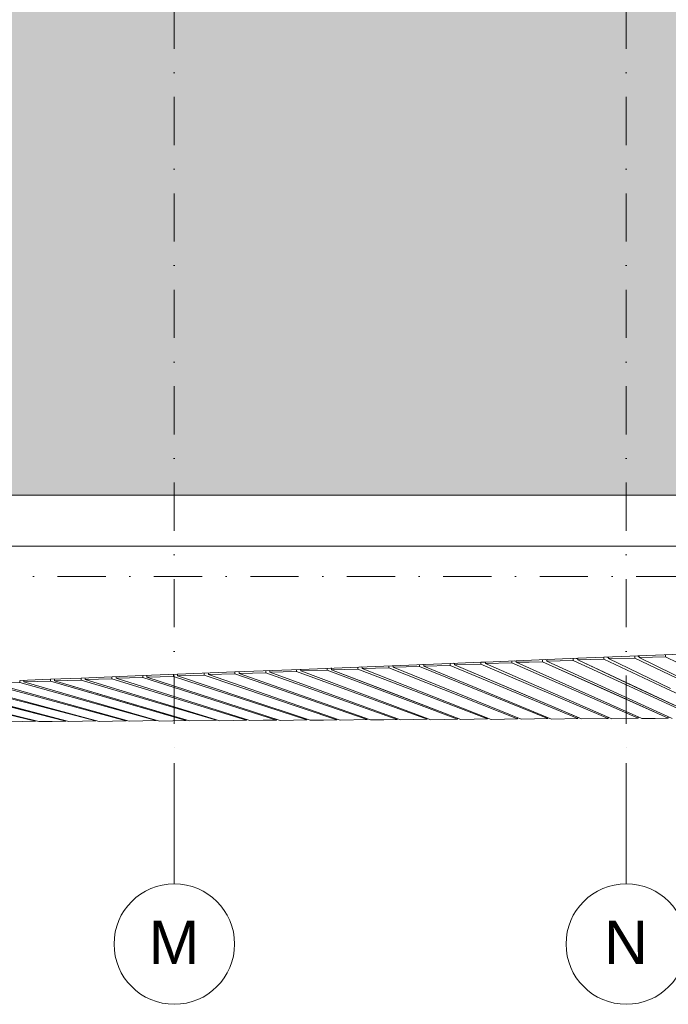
# Model space of a CAD drawing. Header units: millimetres. Extents: x -2530 to 151695, y -8763 to 71774.
# Tile 19 of 217: x 57259 to 62640, y -8763 to -594. Entities that reach past the tile are written whole.
import ezdxf

# ---------------------------------------------------------------- set-up
doc = ezdxf.new("R2010")
doc.units = ezdxf.units.MM
doc.linetypes.add('RR_Level', pattern=[800, 400, -200, 0, -200])
for name, color, linetype, lineweight in [('A-FLOR-____-OTLN', 192, 'Continuous', 18), ('A-ROOF-____-PATT', 132, 'Continuous', 18), ('A-WALL-____-OTLN', 113, 'Continuous', 18), ('S-GRID-____-IDEN', 1, 'Continuous', 13), ('S-GRID-____-OTLN', 1, 'Continuous', 9)]:
    doc.layers.add(name, color=color, linetype=linetype, lineweight=lineweight)
doc.styles.add('Arial', font='arial.ttf', dxfattribs={"height": 360})

# ---------------------------------------------------------------- blocks, each defined once
blk = doc.blocks.new('027_Gilde - ATC_FacadeModel_rvt-1-plot_V1 Copy 1')
at = {"layer": 'A-ROOF-____-PATT', "lineweight": 9}
h = blk.add_hatch(dxfattribs=at)
h.set_pattern_fill('FP_1', color=8, style=0, pattern_type=2)
h.set_pattern_definition([(0, (0, 0), (812.8, 203.2), [67.056, -542.544, 67.056, -542.544, -3251.2]), (0, (0, 0), (812.8, 203.2), [-1219.2, 67.056, -1152.144, 67.056, -542.544, -1422.4]), (0, (0, 0), (812.8, 203.2), [-3048, 67.056, -339.344, 67.056, -948.944]), (120, (304.8, 101.6), (-582.37636, 602.30545), [67.056, -542.544, 67.056, -542.544, -3251.2]), (120, (304.8, 101.6), (-582.37636, 602.30545), [-1219.2, 67.056, -1152.144, 67.056, -542.544, -1422.4]), (120, (304.8, 101.6), (-582.37636, 602.30545), [-3048, 67.056, -339.344, 67.056, -948.944]), (240, (406.4, 508), (-230.42364, -805.50545), [67.056, -542.544, 67.056, -542.544, -3251.2]), (240, (406.4, 508), (-230.42364, -805.50545), [-1219.2, 67.056, -1152.144, 67.056, -542.544, -1422.4]), (240, (406.4, 508), (-230.42364, -805.50545), [-3048, 67.056, -339.344, 67.056, -948.944])])
h.paths.add_polyline_path([(51009.7, -4538.2), (65122.7, -4538.2), (69734.2, 12361.8), (77301.3, 12361.8), (109159.8, 3861.8), (143425, 3861.8), (143424.6, 19116.3), (143372.5, 19102.3), (143380.3, 19073.3), (143187.1, 19021.6), (143179.3, 19050.5), (143090.8, 19026.7), (143098.5, 18997.8), (142944, 18956.4), (142936.2, 18985.2), (142812.8, 18952.1), (142820.5, 18923.3), (142666, 18881.9), (142658.2, 18910.7), (142520.6, 18873.8), (142528.3, 18845), (142373.7, 18803.6), (142366, 18832.3), (142214.8, 18791.7), (142222.5, 18763.1), (142068, 18721.7), (142060.2, 18750.3), (141876.3, 18700.9), (141883.9, 18672.4), (141768, 18641.3), (141760.2, 18669.8), (141543, 18611.5), (141550.6, 18583.1), (141434.7, 18552), (141426.9, 18580.4), (141192.8, 18517.6), (141200.4, 18489.2), (141084.5, 18458.2), (141076.7, 18486.5), (139169.2, 17974.8), (139169.2, 9724.8), (139163.5, 9594.1), (139146.4, 9464.4), (139118.1, 9336.6), (139078.7, 9211.8), (139028.7, 9090.9), (138968.2, 8974.8), (138897.9, 8864.5), (138818.3, 8760.6), (138729.9, 8664.2), (138633.4, 8575.8), (138529.6, 8496.1), (138419.2, 8425.8), (138303.1, 8365.4), (138182.2, 8315.3), (138057.4, 8275.9), (137929.7, 8247.6), (137799.9, 8230.5), (137669.2, 8224.8), (110234, 8225.3), (110113.1, 8230.5), (109973.5, 8249.8), (109855.6, 8275.9), (107383, 8937.3), (106400.5, 9195.7), (106266.9, 9159.9), (91617.5, 13083.8), (77249.6, 16861.2), (31941.5, 16861.2), (31941.5, 16959.3), (31905.8, 16925.4), (31875.8, 16925.3), (31875.8, 17125.6), (31904, 17152.4), (31904, 17167.8), (31834.5, 17101.7), (31804.1, 17101.5), (31804.1, 17211.8), (24866.5, 17211.8), (24866.5, -4538.2), (48118.7, -4538.2)])
h.paths.add_polyline_path([(59682.5, -356.6), (30491.5, -356.6), (30360, -350.5), (30229.6, -332.3), (30101.5, -302.2), (29976.7, -260.3), (29856.3, -207.2), (29741.3, -143.1), (29632.7, -68.7), (29531.5, 15.3), (29438.4, 108.4), (29354.3, 209.7), (29279.9, 318.3), (29215.9, 433.3), (29162.7, 553.7), (29120.9, 678.5), (29090.7, 806.6), (29072.6, 937), (29066.5, 1068.4), (29066.5, 11586.8), (29072.6, 11718.3), (29090.7, 11848.6), (29120.9, 11976.8), (29162.7, 12101.6), (29215.9, 12222), (29279.9, 12337), (29354.3, 12445.6), (29438.4, 12546.8), (29531.5, 12639.9), (29632.7, 12724), (29742.7, 12799.1), (29856.3, 12862.4), (29976.7, 12915.6), (30101.5, 12957.4), (30229.6, 12987.5), (30360, 13005.7), (30491.5, 13011.8), (63692.1, 13011.8), (63822.8, 13005.8), (63952.4, 12987.8), (64079.8, 12958), (64204, 12916.7), (64323.8, 12864.1), (64440.7, 12799.1), (64546.5, 12727.2), (64647.5, 12644), (64740.5, 12551.9), (64824.6, 12451.7), (64899.2, 12344.2), (64963.5, 12230.2), (65017.2, 12110.9), (65059.7, 11987.1), (65090.6, 11860), (65109.8, 11730.6), (65117, 11599.9), (65109.3, 11446.5), (65095.4, 11339.4), (65066.8, 11211.7), (62196.7, 693.3), (62146.8, 546.1), (62103.4, 445.1), (62039.8, 328.6), (61965.7, 218.5), (61881.7, 115.8), (61788.5, 21.3), (61686.8, -64.1), (61577.7, -139.6), (61462, -204.7), (61340.8, -258.7), (61215.1, -301.3), (61086, -331.9), (60954.5, -350.4), (60821.9, -356.6)])
h.paths.add_polyline_path([(106423, 7998.2), (106123.1, 8006.6), (106131.5, 8306.4), (106431.4, 8298.1), (106427, 8139.8)])
h.paths.add_polyline_path([(105838.9, 8060.8), (105549.5, 8139.8), (105628.5, 8429.2), (105917.9, 8350.3), (105860.5, 8139.8)])
h.paths.add_polyline_path([(106724.4, 8060.8), (106645.4, 8350.3), (106934.8, 8429.2), (107013.8, 8139.8), (106820.8, 8087.1)])
h.paths.add_polyline_path([(107303.2, 8218.8), (107224.3, 8508.2), (107513.7, 8587.2), (107592.6, 8297.8)])
h.paths.add_polyline_path([(105260.1, 8218.8), (104970.7, 8297.8), (105049.7, 8587.2), (105339.1, 8508.2), (105281.7, 8297.8)])
h.paths.add_polyline_path([(104681.3, 8376.7), (104391.8, 8455.7), (104470.8, 8745.1), (104760.2, 8666.2), (104702.8, 8455.7)])
h.paths.add_polyline_path([(104102.4, 8534.7), (103813, 8613.7), (103892, 8903.1), (104181.4, 8824.1), (104124, 8613.7)])
h.paths.add_polyline_path([(103523.6, 8692.6), (103234.2, 8771.6), (103313.1, 9061), (103602.6, 8982), (103529.6, 8714.8)])
h.paths.add_polyline_path([(102944.8, 8850.6), (102655.3, 8929.5), (102734.3, 9219), (103023.7, 9140), (102959.1, 8903.1)])
h.paths.add_polyline_path([(102365.9, 9008.5), (102076.5, 9087.5), (102155.5, 9376.9), (102444.9, 9297.9), (102401.8, 9140)])
h.paths.add_polyline_path([(101787.1, 9166.5), (101497.7, 9245.4), (101576.6, 9534.9), (101866.1, 9455.9), (101808.6, 9245.4)])
h.paths.add_polyline_path([(101208.2, 9324.4), (100918.8, 9403.4), (100997.8, 9692.8), (101287.2, 9613.8), (101244.1, 9455.9)])
h.paths.add_polyline_path([(100629.4, 9482.4), (100340, 9561.3), (100419, 9850.8), (100708.4, 9771.8), (100661.5, 9599.9)])
h.paths.add_polyline_path([(100050.6, 9640.3), (99761.1, 9719.3), (99840.1, 10008.7), (100129.5, 9929.7), (100078.3, 9742.1)])
h.paths.add_polyline_path([(99471.7, 9798.3), (99182.3, 9877.2), (99261.3, 10166.6), (99550.7, 10087.7), (99475.3, 9811.4)])
h.paths.add_polyline_path([(98892.9, 9956.2), (98603.5, 10035.2), (98682.4, 10324.6), (98971.9, 10245.6), (98914.4, 10035.2)])
h.paths.add_polyline_path([(98314.1, 10114.1), (98024.6, 10193.1), (98103.6, 10482.5), (98393, 10403.6), (98335.6, 10193.1)])
h.paths.add_polyline_path([(97735.2, 10272.1), (97445.8, 10351.1), (97524.8, 10640.5), (97814.2, 10561.5), (97749.5, 10324.6)])
h.paths.add_polyline_path([(97156.4, 10430), (96867, 10509), (96945.9, 10798.4), (97235.4, 10719.5)])
h.paths.add_polyline_path([(96577.5, 10588), (96288.1, 10667), (96367.1, 10956.4), (96656.5, 10877.4), (96620.6, 10745.9)])
h.paths.add_polyline_path([(95998.7, 10745.9), (95709.3, 10824.9), (95788.3, 11114.3), (96077.7, 11035.4), (96020.3, 10824.9)])
h.paths.add_polyline_path([(95419.9, 10903.9), (95130.4, 10982.9), (95209.4, 11272.3), (95498.8, 11193.3), (95441.4, 10982.9)])
h.paths.add_polyline_path([(94841, 11061.8), (94551.6, 11140.8), (94630.6, 11430.2), (94920, 11351.2), (94862.6, 11140.8)])
h.paths.add_polyline_path([(94262.2, 11219.8), (93972.8, 11298.7), (94051.7, 11588.2), (94341.2, 11509.2), (94326.8, 11456.7)])
h.paths.add_polyline_path([(93683.4, 11377.7), (93393.9, 11456.7), (93472.9, 11746.1), (93762.3, 11667.1), (93704.9, 11456.7)])
h.paths.add_polyline_path([(93104.5, 11535.7), (92815.1, 11614.6), (92894.1, 11904.1), (93183.5, 11825.1), (93126.1, 11614.6)])
h.paths.add_polyline_path([(92525.7, 11693.6), (92236.3, 11772.6), (92315.2, 12062), (92604.7, 11983), (92547.2, 11772.6)])
h.paths.add_polyline_path([(91946.8, 11851.6), (91657.4, 11930.5), (91736.4, 12220), (92025.8, 12141), (91968.4, 11930.5)])
h.paths.add_polyline_path([(91368, 12009.5), (91078.6, 12088.5), (91157.6, 12377.9), (91447, 12298.9), (91389.6, 12088.5)])
h.paths.add_polyline_path([(90789.2, 12167.5), (90499.7, 12246.4), (90578.7, 12535.8), (90868.1, 12456.9), (90825, 12298.9)])
h.paths.add_polyline_path([(90210.3, 12325.4), (89920.9, 12404.4), (89999.9, 12693.8), (90289.3, 12614.8), (90220.3, 12361.8)])
h.paths.add_polyline_path([(89631.5, 12483.4), (89342.1, 12562.3), (89421, 12851.7), (89710.5, 12772.8), (89674.6, 12641.3)])
h.paths.add_polyline_path([(89052.7, 12641.3), (88763.2, 12720.3), (88842.2, 13009.7), (89131.6, 12930.7), (89074.2, 12720.3)])
h.paths.add_polyline_path([(88473.8, 12799.2), (88184.4, 12878.2), (88263.4, 13167.6), (88552.8, 13088.7)])
h.paths.add_polyline_path([(87895, 12957.2), (87605.6, 13036.2), (87684.5, 13325.6), (87974, 13246.6)])
h.paths.add_polyline_path([(87316.1, 13115.1), (87026.7, 13194.1), (87105.7, 13483.5), (87395.1, 13404.6), (87339.9, 13202)])
h.paths.add_polyline_path([(86737.3, 13273.1), (86447.9, 13352.1), (86526.9, 13641.5), (86816.3, 13562.5)])
h.paths.add_polyline_path([(86158.5, 13431), (85869, 13510), (85948, 13799.4), (86237.4, 13720.4)])
h.paths.add_polyline_path([(85579.6, 13589), (85290.2, 13668), (85369.2, 13957.4), (85658.6, 13878.4), (85601.2, 13668)])
h.paths.add_polyline_path([(85000.8, 13746.9), (84711.4, 13825.9), (84790.3, 14115.3), (85079.8, 14036.3), (85022.3, 13825.9)])
h.paths.add_polyline_path([(84422, 13904.9), (84132.5, 13983.8), (84211.5, 14273.3), (84500.9, 14194.3), (84442.1, 13978.6)])
h.paths.add_polyline_path([(83843.1, 14062.8), (83553.7, 14141.8), (83632.7, 14431.2), (83922.1, 14352.2)])
h.paths.add_polyline_path([(83264.3, 14220.8), (82974.9, 14299.7), (83053.8, 14589.2), (83343.3, 14510.2)])
h.paths.add_polyline_path([(82685.4, 14378.7), (82396, 14457.7), (82475, 14747.1), (82764.4, 14668.1)])
h.paths.add_polyline_path([(82106.6, 14536.7), (81817.2, 14615.6), (81896.2, 14905), (82185.6, 14826.1)])
h.paths.add_polyline_path([(81527.8, 14694.6), (81238.3, 14773.6), (81317.3, 15063), (81606.7, 14984), (81544.3, 14755.2)])
h.paths.add_polyline_path([(80948.9, 14852.6), (80659.5, 14931.5), (80738.5, 15220.9), (81027.9, 15142)])
h.paths.add_polyline_path([(80370.1, 15010.5), (80080.7, 15089.5), (80159.6, 15378.9), (80449.1, 15299.9)])
h.paths.add_polyline_path([(79791.3, 15168.4), (79501.8, 15247.4), (79580.8, 15536.8), (79870.2, 15457.9)])
h.paths.add_polyline_path([(79212.4, 15326.4), (78923, 15405.4), (79002, 15694.8), (79291.4, 15615.8), (79255.5, 15484.3)])
h.paths.add_polyline_path([(78633.6, 15484.3), (78344.2, 15563.3), (78423.1, 15852.7), (78712.6, 15773.8), (78646.5, 15531.8)])
h.paths.add_polyline_path([(78054.3, 15640.6), (77764.5, 15724.2), (77845.6, 16010.3), (78133.7, 15931.7), (78077.1, 15724.2)])
h.paths.add_polyline_path([(77571.9, 15785.7), (77291.5, 15785.7), (77291.5, 16086.2), (77571.9, 16086.2), (77571.9, 16010.3)])
h.paths.add_polyline_path([(53891.5, 15786.2), (53891.5, 16086.2), (54191.5, 16086.2), (54191.5, 15786.2), (53900.6, 15786.2)])
h.paths.add_polyline_path([(52091.5, 15786.2), (52091.5, 16086.2), (52391.5, 16086.2), (52391.5, 15786.2)])
h.paths.add_polyline_path([(53591.5, 15786.2), (53291.5, 15786.2), (53291.5, 16086.2), (53591.5, 16086.2)])
h.paths.add_polyline_path([(52991.5, 15786.2), (52691.5, 15786.2), (52691.5, 16086.2), (52991.5, 16086.2)])
h.paths.add_polyline_path([(48118.7, 15786.2), (47891.5, 15786.2), (47891.5, 16086.2), (48191.5, 16086.2), (48191.5, 15786.2)])
h.paths.add_polyline_path([(48491.5, 15786.2), (48491.5, 16086.2), (48791.5, 16086.2), (48791.5, 15786.2)])
h.paths.add_polyline_path([(49091.5, 15786.2), (49091.5, 16086.2), (49391.5, 16086.2), (49391.5, 15786.2)])
h.paths.add_polyline_path([(49691.5, 15786.2), (49691.5, 16086.2), (49991.5, 16086.2), (49991.5, 15786.2)])
h.paths.add_polyline_path([(50291.5, 15786.2), (50291.5, 16086.2), (50591.5, 16086.2), (50591.5, 15786.2)])
h.paths.add_polyline_path([(50891.5, 15786.2), (50891.5, 16086.2), (51191.5, 16086.2), (51191.5, 15786.2)])
h.paths.add_polyline_path([(51491.5, 15786.2), (51491.5, 16086.2), (51791.5, 16086.2), (51791.5, 15786.2)])
h.paths.add_polyline_path([(59591.5, 15786.2), (59291.5, 15786.2), (59291.5, 16086.2), (59591.5, 16086.2)])
h.paths.add_polyline_path([(55091.5, 15786.2), (55091.5, 16086.2), (55391.5, 16086.2), (55391.5, 15786.2)])
h.paths.add_polyline_path([(58991.5, 15786.2), (58691.5, 15786.2), (58691.5, 16086.2), (58991.5, 16086.2)])
h.paths.add_polyline_path([(54491.5, 15786.2), (54491.5, 16086.2), (54791.5, 16086.2), (54791.5, 15786.2)])
h.paths.add_polyline_path([(75514, 15786.2), (75491.5, 15786.2), (75491.5, 16086.2), (75791.5, 16086.2), (75791.5, 15786.2)])
h.paths.add_polyline_path([(55691.5, 15786.2), (55691.5, 16086.2), (55991.5, 16086.2), (55991.5, 15786.2)])
h.paths.add_polyline_path([(58391.5, 15786.2), (58091.5, 15786.2), (58091.5, 16086.2), (58391.5, 16086.2)])
h.paths.add_polyline_path([(56291.5, 15786.2), (56291.5, 16086.2), (56591.5, 16086.2), (56591.5, 15786.2)])
h.paths.add_polyline_path([(56891.5, 15786.2), (56891.5, 16086.2), (57191.5, 16086.2), (57191.5, 15786.2)])
h.paths.add_polyline_path([(57491.5, 15786.2), (57491.5, 16086.2), (57791.5, 16086.2), (57791.5, 15786.2)])
h.paths.add_polyline_path([(44891.5, 15786.2), (44891.5, 16086.2), (45191.5, 16086.2), (45191.5, 15786.2)])
h.paths.add_polyline_path([(45491.5, 15786.2), (45491.5, 16086.2), (45791.5, 16086.2), (45791.5, 15786.2)])
h.paths.add_polyline_path([(46091.5, 15786.2), (46091.5, 16086.2), (46391.5, 16086.2), (46391.5, 15786.2)])
h.paths.add_polyline_path([(43391.5, 15786.2), (43091.5, 15786.2), (43091.5, 16086.2), (43391.5, 16086.2)])
h.paths.add_polyline_path([(42791.5, 15786.2), (42491.5, 15786.2), (42491.5, 16086.2), (42791.5, 16086.2)])
h.paths.add_polyline_path([(59891.5, 15786.2), (59891.5, 16086.2), (60191.5, 16086.2), (60191.5, 15786.2)])
h.paths.add_polyline_path([(44591.5, 15786.2), (44291.5, 15786.2), (44291.5, 16086.2), (44591.5, 16086.2)])
h.paths.add_polyline_path([(61091.5, 15786.2), (61091.5, 16086.2), (61391.5, 16086.2), (61391.5, 15786.2)])
h.paths.add_polyline_path([(61691.5, 15786.2), (61691.5, 16086.2), (61991.5, 16086.2), (61991.5, 15786.2)])
h.paths.add_polyline_path([(62291.5, 15786.2), (62291.5, 16086.2), (62591.5, 16086.2), (62591.5, 15786.2), (62573.4, 15786.2)])
h.paths.add_polyline_path([(60791.5, 15786.2), (60491.5, 15786.2), (60491.5, 16086.2), (60791.5, 16086.2)])
h.paths.add_polyline_path([(43991.5, 15786.2), (43691.5, 15786.2), (43691.5, 16086.2), (43991.5, 16086.2)])
h.paths.add_polyline_path([(76091.5, 15786.2), (76091.5, 16086.2), (76391.5, 16086.2), (76391.5, 15786.2)])
h.paths.add_polyline_path([(47591.5, 15786.2), (47291.5, 15786.2), (47291.5, 16086.2), (47591.5, 16086.2)])
h.paths.add_polyline_path([(46991.5, 15786.2), (46691.5, 15786.2), (46691.5, 16086.2), (46991.5, 16086.2)])
h.paths.add_polyline_path([(76691.5, 15786.2), (76691.5, 16086.2), (76991.5, 16086.2), (76991.5, 15786.2)])
h.paths.add_polyline_path([(73691.5, 15786.2), (73691.5, 16086.2), (73991.5, 16086.2), (73991.5, 15786.2), (73698.3, 15786.2)])
h.paths.add_polyline_path([(74291.5, 15786.2), (74291.5, 16086.2), (74591.5, 16085.6), (74591.5, 15786.2)])
h.paths.add_polyline_path([(74891.5, 15786.2), (74891.5, 16086.2), (75191.5, 16086.2), (75191.5, 15786.2)])
h.paths.add_polyline_path([(71291.5, 15786.2), (71291.5, 16086.2), (71591.5, 16086.2), (71591.5, 15786.2)])
h.paths.add_polyline_path([(71891.5, 15786.2), (71891.5, 16086.2), (72191.5, 16086.2), (72191.5, 15786.2)])
h.paths.add_polyline_path([(72491.5, 15786.2), (72491.5, 16086.2), (72791.5, 16086.2), (72791.5, 15786.2)])
h.paths.add_polyline_path([(73091.5, 15786.2), (73091.5, 16086.2), (73391.5, 16086.2), (73391.5, 15786.2)])
h.paths.add_polyline_path([(63491.5, 15786.2), (63491.5, 16086.2), (63791.5, 16086.2), (63791.5, 15786.2)])
h.paths.add_polyline_path([(65891.5, 15786.2), (65891.5, 16086.2), (66191.5, 16086.2), (66191.5, 15786.2)])
h.paths.add_polyline_path([(40991.5, 15786.2), (40691.5, 15786.2), (40691.5, 16086.2), (40991.5, 16086.2), (40991.5, 15803.5)])
h.paths.add_polyline_path([(65591.5, 15786.2), (65291.5, 15786.2), (65291.5, 16086.2), (65591.5, 16086.2)])
h.paths.add_polyline_path([(70991.5, 15786.2), (70691.5, 15786.2), (70691.5, 16086.2), (70991.5, 16086.2)])
h.paths.add_polyline_path([(36791.5, 15786.2), (36491.5, 15786.2), (36491.5, 16086.2), (36791.5, 16086.2)])
h.paths.add_polyline_path([(40391.5, 15786.2), (40091.5, 15786.2), (40091.5, 16086.2), (40391.5, 16086.2), (40391.5, 15836.7)])
h.paths.add_polyline_path([(39791.5, 15786.2), (39491.5, 15786.2), (39491.5, 16086.2), (39791.5, 16086.2), (39791.5, 15909.5)])
h.paths.add_polyline_path([(39191.5, 15786.2), (38891.5, 15786.2), (38891.5, 16086.2), (39191.5, 16086.2), (39191.5, 15982.2)])
h.paths.add_polyline_path([(38591.5, 15786.2), (38291.5, 15786.2), (38291.5, 16086.2), (38591.5, 16086.2), (38591.5, 16054.9)])
h.paths.add_polyline_path([(37991.5, 15786.2), (37691.5, 15786.2), (37691.5, 16086.2), (37991.5, 16086.2)])
h.paths.add_polyline_path([(37391.5, 15786.2), (37091.5, 15786.2), (37091.5, 16086.2), (37391.5, 16086.2)])
h.paths.add_polyline_path([(42191.5, 15786.2), (41891.5, 15786.2), (41891.5, 16086.2), (42191.5, 16086.2)])
h.paths.add_polyline_path([(41591.5, 15786.2), (41291.5, 15786.2), (41291.5, 16086.2), (41591.5, 16086.2)])
h.paths.add_polyline_path([(70391.5, 15786.2), (70091.5, 15786.2), (70091.5, 16086.2), (70391.5, 16086.2)])
h.paths.add_polyline_path([(69791.5, 15786.2), (69491.5, 15786.2), (69491.5, 16086.2), (69791.5, 16086.2)])
h.paths.add_polyline_path([(69191.5, 15786.2), (68891.5, 15786.2), (68891.5, 16086.2), (69191.5, 16086.2)])
h.paths.add_polyline_path([(68591.5, 15786.2), (68291.5, 15786.2), (68291.5, 16086.2), (68591.5, 16086.2)])
h.paths.add_polyline_path([(67991.5, 15786.2), (67691.5, 15786.2), (67691.5, 16086.2), (67991.5, 16086.2)])
h.paths.add_polyline_path([(62891.5, 15786.2), (62891.5, 16086.2), (63191.5, 16086.2), (63191.5, 15786.2)])
h.paths.add_polyline_path([(64091.5, 15786.2), (64091.5, 16086.2), (64391.5, 16086.2), (64391.5, 15786.2)])
h.paths.add_polyline_path([(64691.5, 15786.2), (64691.5, 16086.2), (64991.5, 16086.2), (64991.5, 15786.2)])
h.paths.add_polyline_path([(67391.5, 15786.2), (67091.5, 15786.2), (67091.5, 16086.2), (67391.5, 16086.2)])
h.paths.add_polyline_path([(66791.5, 15786.2), (66491.5, 15786.2), (66491.5, 16086.2), (66791.5, 16086.2)])
h.paths.add_polyline_path([(36191.5, 15786.2), (35891.5, 15786.2), (35891.5, 16086.2), (36191.5, 16086.2)])
h.paths.add_polyline_path([(34091.5, 15786.2), (34091.5, 16086.2), (34391.5, 16086.2), (34391.5, 15786.2)])
h.paths.add_polyline_path([(35591.5, 15786.2), (35291.5, 15786.2), (35291.5, 16086.2), (35591.5, 16086.2)])
h.paths.add_polyline_path([(33191.5, 15786.2), (32891.5, 15786.2), (32891.5, 16086.2), (33191.5, 16086.2)])
h.paths.add_polyline_path([(32591.5, 15786.2), (32291.5, 15786.2), (32291.5, 16086.2), (32591.5, 16086.2)])
h.paths.add_polyline_path([(34991.5, 15786.2), (34691.5, 15786.2), (34691.5, 16086.2), (34991.5, 16086.2)])
h.paths.add_polyline_path([(33491.5, 15786.2), (33491.5, 16086.2), (33791.5, 16086.2), (33791.5, 15786.2)])
h.paths.add_polyline_path([(39191.5, 16386.2), (38891.5, 16386.2), (38891.5, 16686.2), (39191.5, 16686.2)])
h.paths.add_polyline_path([(139429.5, 16982.1), (139350.5, 17271.5), (139639.9, 17350.4), (139718.9, 17061)])
h.paths.add_polyline_path([(140008.3, 17140), (139929.3, 17429.4), (140218.8, 17508.4), (140297.7, 17219), (140218.8, 17197.4)])
h.paths.add_polyline_path([(140587.2, 17297.9), (140508.2, 17587.4), (140797.6, 17666.3), (140876.6, 17376.9), (140628.8, 17309.3)])
h.paths.add_polyline_path([(141166, 17455.9), (141087, 17745.3), (141376.4, 17824.3), (141455.4, 17534.9), (141376.4, 17513.3)])
h.paths.add_polyline_path([(141744.8, 17613.8), (141665.9, 17903.3), (141955.3, 17982.2), (142034.3, 17692.8), (141955.3, 17671.3)])
h.paths.add_polyline_path([(142324.1, 17770.1), (142244.7, 18061.2), (142532.8, 18139.8), (142613.9, 17853.7), (142372, 17784)])
h.paths.add_polyline_path([(142903, 17928.1), (142823.5, 18219.2), (143111.7, 18297.8), (143192.7, 18011.7)])
at = {"layer": 'A-FLOR-____-OTLN', "color": 210}
for p, q in [((24451.5, -4963.2), (65161.9, -4963.2)), ((61888.3, -5892.8), (63381.4, -5833.4)), ((59590.2, -5984.2), (60830.3, -5934.9)), ((60830.3, -5934.9), (61085.4, -5924.8)), ((61085.4, -5924.8), (61122.3, -5923.3)), ((61122.3, -5923.3), (61377.7, -5913.1)), ((61377.7, -5913.1), (61888.3, -5892.8)), ((57769, -6056.7), (58279.2, -6036.4)), ((58279.2, -6036.4), (58568.8, -6024.9)), ((58568.8, -6024.9), (59044.6, -6005.9)), ((59044.6, -6005.9), (59590.2, -5984.2)), ((57258.8, -6077), (57513.9, -6066.8)), ((57514.3, -6066.8), (57769, -6056.7))]:
    blk.add_line(p, q, dxfattribs=at)
at = {"layer": 'A-WALL-____-OTLN', "color": 210}
for p, q in [((24866.5, -4538.2), (65122.7, -4538.2)), ((65447.3, -4963.2), (24866.5, -4963.2)), ((62361.4, -5890.4), (62361, -5874)), ((62361, -5874), (62361.4, -5890.4)), ((62385.5, -5873.1), (62399.2, -5879.6)), ((62399.2, -5879.6), (62385.5, -5873.1)), ((62399.3, -5885.4), (62399, -5872.5)), ((62399, -5872.5), (62399.3, -5885.4)), ((62616.5, -5880.2), (62507.9, -5882.8)), ((62616.5, -5880.2), (62507.9, -5882.8)), ((62616.1, -5863.9), (62616.5, -5880.2)), ((62616.5, -5880.2), (62616.1, -5865.6)), ((62616.5, -5880.2), (63128.1, -6131.9)), ((62616.5, -5880.2), (63128.1, -6131.9)), ((60320.5, -5971.7), (60320.1, -5955.2)), ((60320.1, -5955.2), (60320.5, -5971.7)), ((60349.5, -5954), (60356.3, -5956.7)), ((60356.3, -5956.7), (60349.5, -5954)), ((60356.6, -5966.7), (60356.3, -5953.8)), ((60356.3, -5953.8), (60356.6, -5966.7)), ((60356.6, -5966.7), (60575.6, -5961.5)), ((60575.6, -5961.5), (60466.1, -5964.1)), ((60575.6, -5961.5), (60575.2, -5945.1)), ((60575.2, -5945.1), (60575.6, -5961.5)), ((60575.6, -5961.5), (61640.1, -6393.4)), ((60575.6, -5961.5), (61640.1, -6393.4)), ((60604, -5943.9), (60611.7, -5947.1)), ((60611.7, -5947.1), (60604, -5943.9)), ((60611.9, -5956.5), (60611.6, -5941.8)), ((60611.6, -5941.8), (60611.9, -5956.5)), ((60611.9, -5956.5), (60830.7, -5951.4)), ((60830.7, -5951.4), (60611.9, -5956.5)), ((61670.2, -6396.9), (60611.9, -5956.5)), ((61670.2, -6396.9), (60611.9, -5956.5)), ((60830.7, -5951.4), (60830.4, -5936.7)), ((60830.4, -5936.7), (60830.7, -5951.4)), ((60830.7, -5951.4), (61890.1, -6392.2)), ((60830.7, -5951.4), (61890.1, -6392.2)), ((60858.4, -5933.8), (60867.1, -5937.4)), ((60867.1, -5937.4), (60858.4, -5933.8)), ((60867.3, -5946.4), (60866.9, -5931.7)), ((60867, -5933.5), (60867.3, -5946.4)), ((60867.3, -5946.4), (61085.8, -5941.2)), ((61085.8, -5941.2), (60867.3, -5946.4)), ((60867.3, -5946.4), (61393.8, -6171)), ((61920.3, -6395.6), (60867.3, -5946.4)), ((61085.8, -5941.2), (61085.4, -5924.8)), ((61085.5, -5926.5), (61085.8, -5941.2)), ((61085.8, -5941.2), (62140, -6391)), ((61085.8, -5941.2), (62140, -6391)), ((61112.8, -5923.7), (61122.4, -5927.8)), ((61122.4, -5927.8), (61112.8, -5923.7)), ((61122.3, -5921.5), (61122.6, -5936.2)), ((61122.6, -5936.2), (61122.3, -5923.3)), ((61122.6, -5936.2), (61340.9, -5931.1)), ((61340.9, -5931.1), (61122.6, -5936.2)), ((62170.5, -6394.3), (61122.6, -5936.2)), ((62170.5, -6394.3), (61122.6, -5936.2)), ((61340.9, -5931.1), (61340.5, -5914.6)), ((61340.5, -5914.6), (61340.9, -5931.1)), ((61340.9, -5931.1), (62390, -6389.7)), ((61340.9, -5931.1), (62390, -6389.7)), ((61367.3, -5913.5), (61377.8, -5918.1)), ((61377.8, -5918.1), (61367.3, -5913.5)), ((61378, -5926), (61377.7, -5913.1)), ((61377.7, -5913.1), (61378, -5926)), ((61378, -5926), (61596, -5920.9)), ((61378, -5926), (61487, -5923.5)), ((61378, -5926), (61899.3, -6159.6)), ((61899.3, -6159.6), (61378, -5926)), ((61596, -5920.9), (61487, -5923.5)), ((61596, -5920.9), (61595.6, -5904.5)), ((61595.6, -5904.5), (61596, -5920.9)), ((61596, -5920.9), (62639.9, -6388.5)), ((61596, -5920.9), (62118, -6154.7)), ((61621.8, -5903.4), (61633.1, -5908.5)), ((61633.1, -5908.5), (61621.8, -5903.4)), ((61633.3, -5915.9), (61633, -5903)), ((61633, -5903), (61633.3, -5915.9)), ((61633.3, -5915.9), (61742.2, -5913.3)), ((61633.3, -5915.9), (61742.2, -5913.3)), ((62670.9, -6391.8), (61633.3, -5915.9)), ((62670.9, -6391.8), (61633.3, -5915.9)), ((61851.1, -5910.7), (61742.2, -5913.3)), ((61851.1, -5910.7), (61742.2, -5913.3)), ((61851.1, -5910.7), (61850.8, -5894.3)), ((61850.8, -5894.3), (61851.1, -5910.7)), ((61851.1, -5910.7), (62889.8, -6387.2)), ((61851.1, -5910.7), (62889.8, -6387.2)), ((61876.4, -5893.3), (61888.5, -5898.9)), ((61888.5, -5898.9), (61876.4, -5893.3)), ((61888.6, -5905.7), (61888.3, -5892.8)), ((61888.3, -5892.8), (61888.6, -5905.7)), ((61888.6, -5905.7), (62106.2, -5900.6)), ((62106.2, -5900.6), (61888.6, -5905.7)), ((62921, -6390.6), (61888.6, -5905.7)), ((62404.8, -6148.1), (61888.6, -5905.7)), ((62106.2, -5900.6), (62105.9, -5884.2)), ((62105.9, -5884.2), (62106.2, -5900.6)), ((62106.2, -5900.6), (62623, -6143.3)), ((62106.2, -5900.6), (62623, -6143.3)), ((62130.9, -5883.2), (62143.8, -5889.3)), ((62143.8, -5889.3), (62130.9, -5883.2)), ((62144, -5895.6), (62143.7, -5882.7)), ((62143.7, -5882.7), (62144, -5895.6)), ((62144, -5895.6), (62361.4, -5890.4)), ((62361.4, -5890.4), (62144, -5895.6)), ((62144, -5895.6), (62657.6, -6142.4)), ((62657.6, -6142.4), (62144, -5895.6)), ((62361.4, -5890.4), (63389.7, -6384.7)), ((62361.4, -5890.4), (62875.6, -6137.6)), ((62399.3, -5885.4), (62507.9, -5882.8)), ((62399.3, -5885.4), (62507.9, -5882.8)), ((63421.4, -6388), (62399.3, -5885.4)), ((62910.3, -6136.7), (62399.3, -5885.4)), ((58058.4, -6058.1), (58058.1, -6043.3)), ((58058.1, -6045.2), (58058.4, -6058.1)), ((58279.6, -6053), (58279.2, -6036.4)), ((58279.3, -6038.2), (58279.6, -6053)), ((58313.8, -6048), (58313.5, -6035)), ((58313.5, -6035), (58313.8, -6048)), ((58313.8, -6048), (58534.7, -6042.8)), ((58534.7, -6042.8), (58424.3, -6045.4)), ((58534.7, -6042.8), (58534.4, -6026.2)), ((58534.4, -6026.2), (58534.7, -6042.8)), ((58534.7, -6042.8), (59640.6, -6403.4)), ((58534.7, -6042.8), (59640.6, -6403.4)), ((58569.1, -6037.8), (58568.8, -6024.9)), ((58568.8, -6024.9), (58569.1, -6037.8)), ((58569.1, -6037.8), (58679.5, -6035.3)), ((58569.1, -6037.8), (58679.5, -6035.3)), ((58569.1, -6037.8), (59118.9, -6222.4)), ((59118.9, -6222.4), (58569.1, -6037.8)), ((58789.8, -6032.7), (58679.5, -6035.3)), ((58789.8, -6032.7), (58679.5, -6035.3)), ((58789.8, -6032.7), (58789.5, -6016.1)), ((58789.5, -6016.1), (58789.8, -6032.7)), ((58789.8, -6032.7), (59890.6, -6402.2)), ((58789.8, -6032.7), (59340.2, -6217.4)), ((58824.5, -6027.7), (58824.1, -6012.9)), ((58824.1, -6012.9), (58824.5, -6027.7)), ((58824.5, -6027.7), (59044.9, -6022.5)), ((59044.9, -6022.5), (58824.5, -6027.7)), ((59918.9, -6405.7), (58824.5, -6027.7)), ((59918.9, -6405.7), (58824.5, -6027.7)), ((59044.9, -6022.5), (59044.6, -6007.8)), ((59044.6, -6007.8), (59044.9, -6022.5)), ((59044.9, -6022.5), (60140.5, -6400.9)), ((59044.9, -6022.5), (60140.5, -6400.9)), ((59079.8, -6017.5), (59079.5, -6004.6)), ((59079.5, -6004.6), (59079.8, -6017.5)), ((59079.8, -6017.5), (59189.9, -6014.9)), ((59079.8, -6017.5), (59189.9, -6014.9)), ((60169.1, -6404.4), (59079.8, -6017.5)), ((60169.1, -6404.4), (59079.8, -6017.5)), ((59300, -6012.4), (59189.9, -6014.9)), ((59300, -6012.4), (59189.9, -6014.9)), ((59300, -6012.4), (59299.7, -5995.8)), ((59299.7, -5995.8), (59300, -6012.4)), ((59300, -6012.4), (60390.4, -6399.7)), ((59300, -6012.4), (60390.4, -6399.7)), ((59332.2, -5994.5), (59334.9, -5995.5)), ((59334.9, -5995.5), (59332.2, -5994.5)), ((59335.2, -6007.3), (59334.8, -5992.6)), ((59334.8, -5992.6), (59335.2, -6007.3)), ((59555.1, -6002.2), (59335.2, -6007.3)), ((59335.2, -6007.3), (59445.2, -6004.8)), ((60419.3, -6403.2), (59335.2, -6007.3)), ((60419.3, -6403.2), (59335.2, -6007.3)), ((59555.1, -6002.2), (59445.2, -6004.8)), ((59555.1, -6002.2), (59554.8, -5987.5)), ((59554.8, -5987.5), (59555.1, -6002.2)), ((59555.1, -6002.2), (60640.4, -6398.4)), ((59555.1, -6002.2), (60640.4, -6398.4)), ((59586.5, -5984.4), (59590.3, -5985.8)), ((59590.3, -5985.8), (59586.5, -5984.4)), ((59590.5, -5997.2), (59590.2, -5984.2)), ((59590.2, -5984.2), (59590.5, -5997.2)), ((59590.5, -5997.2), (59810.3, -5992)), ((59810.3, -5992), (59590.5, -5997.2)), ((60669.5, -6401.9), (59590.5, -5997.2)), ((60669.5, -6401.9), (59590.5, -5997.2)), ((59810.3, -5992), (59809.9, -5975.5)), ((59809.9, -5975.5), (59810.3, -5992)), ((59810.3, -5992), (60890.3, -6397.2)), ((59810.3, -5992), (60890.3, -6397.2)), ((59840.8, -5974.3), (59845.6, -5976.1)), ((59845.6, -5976.1), (59840.8, -5974.3)), ((59845.5, -5972.3), (59845.9, -5987)), ((59845.9, -5987), (59845.6, -5974.1)), ((59845.9, -5987), (60065.4, -5981.9)), ((59845.9, -5987), (59955.6, -5984.4)), ((59845.9, -5987), (60382.8, -6193.8)), ((60919.6, -6400.6), (59845.9, -5987)), ((60065.4, -5981.9), (59955.6, -5984.4)), ((60065, -5965.4), (60065.4, -5981.9)), ((60065.4, -5981.9), (60065, -5967.1)), ((60065.4, -5981.9), (61140.3, -6395.9)), ((60065.4, -5981.9), (61140.3, -6395.9)), ((60095.2, -5964.2), (60101, -5966.4)), ((60101, -5966.4), (60095.2, -5964.2)), ((60101.2, -5976.9), (60100.9, -5963.9)), ((60100.9, -5963.9), (60101.2, -5976.9)), ((60101.2, -5976.9), (60320.5, -5971.7)), ((60101.2, -5976.9), (60210.9, -5974.3)), ((61169.8, -6399.4), (60101.2, -5976.9)), ((61169.8, -6399.4), (60101.2, -5976.9)), ((60320.5, -5971.7), (60210.9, -5974.3)), ((60320.5, -5971.7), (61390.2, -6394.7)), ((60320.5, -5971.7), (61390.2, -6394.7)), ((60356.6, -5966.7), (60466.1, -5964.1)), ((61420, -6398.1), (60356.6, -5966.7)), ((61420, -6398.1), (60356.6, -5966.7)), ((57667.3, -6417), (56526.3, -6119.1)), ((56749, -6114), (57320.1, -6263.1)), ((56749, -6114), (57320.1, -6263.1)), ((57917.5, -6415.7), (56781.7, -6108.9)), ((57917.5, -6415.7), (56781.7, -6108.9)), ((57004.1, -6103.8), (58141, -6410.9)), ((57004.1, -6103.8), (58141, -6410.9)), ((57037, -6098.8), (57602.3, -6256.6)), ((57602.3, -6256.6), (57037, -6098.8)), ((57259.2, -6093.7), (57148.1, -6096.2)), ((57259.2, -6093.7), (57148.1, -6096.2)), ((57259.2, -6093.7), (57258.9, -6078.8)), ((57258.9, -6078.8), (57259.2, -6093.7)), ((57259.2, -6093.7), (57825.1, -6251.6)), ((57259.2, -6093.7), (57825.1, -6251.6)), ((57292.4, -6088.6), (57292.1, -6075.7)), ((57292.1, -6075.7), (57292.4, -6088.6)), ((57292.4, -6088.6), (57403.3, -6086.1)), ((57292.4, -6088.6), (57403.3, -6086.1)), ((57292.4, -6088.6), (57855.1, -6250.9)), ((57855.1, -6250.9), (57292.4, -6088.6)), ((57514.3, -6083.5), (57403.3, -6086.1)), ((57514.3, -6083.5), (57403.3, -6086.1)), ((57514.3, -6083.5), (57513.9, -6066.8)), ((57513.9, -6066.8), (57514.3, -6083.5)), ((57514.3, -6083.5), (58640.9, -6408.4)), ((57514.3, -6083.5), (58077.6, -6245.9)), ((57547.7, -6078.5), (57547.4, -6063.7)), ((57547.4, -6065.5), (57547.7, -6078.5)), ((57547.7, -6078.5), (57769.4, -6073.3)), ((57769.4, -6073.3), (57547.7, -6078.5)), ((57547.7, -6078.5), (58107.9, -6245.2)), ((58668, -6412), (57547.7, -6078.5)), ((57769.4, -6073.3), (57769.1, -6058.5)), ((57769.1, -6058.5), (57769.4, -6073.3)), ((57769.4, -6073.3), (58330.1, -6240.2)), ((57769.4, -6073.3), (58890.8, -6407.2)), ((57803.1, -6068.3), (57802.7, -6053.5)), ((57802.7, -6053.5), (57803.1, -6068.3)), ((58024.5, -6063.2), (57803.1, -6068.3)), ((57803.1, -6068.3), (57913.8, -6065.7)), ((58918.2, -6410.7), (57803.1, -6068.3)), ((58918.2, -6410.7), (57803.1, -6068.3)), ((58024.5, -6063.2), (57913.8, -6065.7)), ((58024.5, -6063.2), (58024.2, -6048.4)), ((58024.2, -6048.4), (58024.5, -6063.2)), ((58024.5, -6063.2), (59140.8, -6405.9)), ((58024.5, -6063.2), (59140.8, -6405.9)), ((58058.4, -6058.1), (58169, -6055.6)), ((58058.4, -6058.1), (58169, -6055.6)), ((59168.4, -6409.4), (58058.4, -6058.1)), ((59168.4, -6409.4), (58058.4, -6058.1)), ((58279.6, -6053), (58169, -6055.6)), ((58279.6, -6053), (58169, -6055.6)), ((58279.6, -6053), (59390.7, -6404.7)), ((58279.6, -6053), (59390.7, -6404.7)), ((58313.8, -6048), (58424.3, -6045.4)), ((59418.6, -6408.2), (58313.8, -6048)), ((59418.6, -6408.2), (58313.8, -6048)), ((56238.8, -6134.3), (57391.2, -6414.6)), ((56238.8, -6134.3), (57391.2, -6414.6)), ((60919.6, -6400.6), (60382.8, -6193.8)), ((61920.3, -6395.6), (61393.8, -6171)), ((62420.7, -6393.1), (61899.3, -6159.6)), ((62420.7, -6393.1), (61899.3, -6159.6)), ((62639.9, -6388.5), (62118, -6154.7)), ((62921, -6390.6), (62404.8, -6148.1)), ((63139.8, -6386), (62623, -6143.3)), ((63139.8, -6386), (62623, -6143.3)), ((57417.1, -6418.2), (56844, -6273.8)), ((57417.1, -6418.2), (56844, -6273.8)), ((57641.2, -6413.4), (57067.5, -6268.8)), ((57641.2, -6413.4), (57067.5, -6268.8)), ((57667.3, -6417), (57096.8, -6268)), ((57891.1, -6412.1), (57320.1, -6263.1)), ((57891.1, -6412.1), (57320.1, -6263.1)), ((58167.7, -6414.5), (57602.3, -6256.6)), ((58167.7, -6414.5), (57602.3, -6256.6)), ((58391, -6409.6), (57825.1, -6251.6)), ((58391, -6409.6), (57825.1, -6251.6)), ((58417.9, -6413.2), (57855.1, -6250.9)), ((58417.9, -6413.2), (57855.1, -6250.9)), ((58640.9, -6408.4), (58077.6, -6245.9)), ((58668, -6412), (58107.9, -6245.2)), ((58890.8, -6407.2), (58330.1, -6240.2)), ((59668.8, -6406.9), (59118.9, -6222.4)), ((59668.8, -6406.9), (59118.9, -6222.4)), ((59890.6, -6402.2), (59340.2, -6217.4)), ((57166.9, -6419.5), (57279.1, -6417.1)), ((57166.9, -6419.5), (57279.1, -6417.1)), ((57391.2, -6414.6), (57279.1, -6417.1)), ((57279.1, -6417.1), (57391.2, -6414.6)), ((57391.2, -6414.6), (57391.2, -6411.7)), ((57391.2, -6411.7), (57391.2, -6414.6)), ((57641.2, -6413.4), (57417.1, -6418.2)), ((57417.1, -6418.2), (57529.1, -6415.8)), ((57529.1, -6415.8), (57641.2, -6413.4)), ((57641.2, -6413.4), (57641.1, -6410.1)), ((57641.1, -6410.1), (57641.2, -6413.4)), ((57667.3, -6417), (57779.2, -6414.6)), ((57667.3, -6417), (57779.2, -6414.6)), ((57891.1, -6412.1), (57779.2, -6414.6)), ((57779.2, -6414.6), (57891.1, -6412.1)), ((57891.1, -6412.1), (57891, -6408.6)), ((57891, -6408.6), (57891.1, -6412.1)), ((58141, -6410.9), (57917.5, -6415.7)), ((57917.5, -6415.7), (58029.3, -6413.3)), ((58029.3, -6413.3), (58141, -6410.9)), ((58141, -6410.9), (58140.9, -6407)), ((58140.9, -6407), (58141, -6410.9)), ((58391, -6409.6), (58167.7, -6414.5)), ((58167.7, -6414.5), (58279.3, -6412.1)), ((58279.3, -6412.1), (58391, -6409.6)), ((58391, -6409.6), (58390.9, -6405.4)), ((58390.9, -6405.4), (58391, -6409.6)), ((58417.9, -6413.2), (58529.4, -6410.8)), ((58417.9, -6413.2), (58529.4, -6410.8)), ((58640.9, -6408.4), (58529.4, -6410.8)), ((58529.4, -6410.8), (58640.9, -6408.4)), ((58640.9, -6408.4), (58640.8, -6403.9)), ((58640.8, -6403.9), (58640.9, -6408.4)), ((58890.8, -6407.2), (58668, -6412)), ((58668, -6412), (58890.8, -6407.2)), ((58890.8, -6407.2), (58890.7, -6402.3)), ((58890.7, -6402.3), (58890.8, -6407.2)), ((59140.8, -6405.9), (58918.2, -6410.7)), ((58918.2, -6410.7), (59140.8, -6405.9)), ((59140.8, -6405.9), (59140.6, -6400.7)), ((59140.6, -6400.7), (59140.8, -6405.9)), ((59168.4, -6409.4), (59279.5, -6407.1)), ((59168.4, -6409.4), (59279.5, -6407.1)), ((59390.7, -6404.7), (59279.5, -6407.1)), ((59279.5, -6407.1), (59390.7, -6404.7)), ((59390.7, -6404.7), (59390.6, -6399.1)), ((59390.6, -6399.1), (59390.7, -6404.7)), ((59418.6, -6408.2), (59529.6, -6405.8)), ((59418.6, -6408.2), (59529.6, -6405.8)), ((59640.6, -6403.4), (59529.6, -6405.8)), ((59529.6, -6405.8), (59640.6, -6403.4)), ((59640.6, -6403.4), (59640.5, -6397.4)), ((59640.5, -6397.4), (59640.6, -6403.4)), ((59890.6, -6402.2), (59668.8, -6406.9)), ((59668.8, -6406.9), (59779.7, -6404.6)), ((59779.7, -6404.6), (59890.6, -6402.2)), ((59890.6, -6402.2), (59890.4, -6395.8)), ((59890.4, -6395.8), (59890.6, -6402.2)), ((60140.5, -6400.9), (59918.9, -6405.7)), ((59918.9, -6405.7), (60140.5, -6400.9)), ((60140.5, -6400.9), (60140.4, -6394.2)), ((60140.4, -6394.2), (60140.5, -6400.9)), ((60390.4, -6399.7), (60169.1, -6404.4)), ((60169.1, -6404.4), (60279.8, -6402)), ((60279.8, -6402), (60390.4, -6399.7)), ((60390.4, -6399.7), (60390.3, -6392.6)), ((60390.3, -6392.6), (60390.4, -6399.7)), ((60640.4, -6398.4), (60419.3, -6403.2)), ((60419.3, -6403.2), (60640.4, -6398.4)), ((60640.4, -6398.4), (60640.2, -6390.9)), ((60640.2, -6390.9), (60640.4, -6398.4)), ((60890.3, -6397.2), (60669.5, -6401.9)), ((60669.5, -6401.9), (60890.3, -6397.2)), ((60890.3, -6397.2), (60890.1, -6389.3)), ((60890.1, -6389.3), (60890.3, -6397.2)), ((60919.6, -6400.6), (61029.9, -6398.3)), ((60919.6, -6400.6), (61029.9, -6398.3)), ((61140.3, -6395.9), (61029.9, -6398.3)), ((61029.9, -6398.3), (61140.3, -6395.9)), ((61140.3, -6395.9), (61140.1, -6387.6)), ((61140.1, -6387.6), (61140.3, -6395.9)), ((61169.8, -6399.4), (61280, -6397)), ((61169.8, -6399.4), (61280, -6397)), ((61390.2, -6394.7), (61280, -6397)), ((61280, -6397), (61390.2, -6394.7)), ((61390.2, -6394.7), (61390, -6386)), ((61390, -6386), (61390.2, -6394.7)), ((61420, -6398.1), (61530.1, -6395.8)), ((61420, -6398.1), (61530.1, -6395.8)), ((61640.1, -6393.4), (61530.1, -6395.8)), ((61530.1, -6395.8), (61640.1, -6393.4)), ((61640.1, -6393.4), (61639.9, -6384.3)), ((61639.9, -6384.3), (61640.1, -6393.4)), ((61890.1, -6392.2), (61670.2, -6396.9)), ((61670.2, -6396.9), (61890.1, -6392.2)), ((61890.1, -6392.2), (61889.9, -6382.6)), ((61889.9, -6382.6), (61890.1, -6392.2)), ((62140, -6391), (61920.3, -6395.6)), ((61920.3, -6395.6), (62140, -6391)), ((62140, -6391), (62139.8, -6380.9)), ((62139.8, -6380.9), (62140, -6391)), ((62390, -6389.7), (62170.5, -6394.3)), ((62170.5, -6394.3), (62390, -6389.7)), ((62390, -6389.7), (62389.7, -6379.2)), ((62389.7, -6379.2), (62390, -6389.7)), ((62420.7, -6393.1), (62530.3, -6390.8)), ((62420.7, -6393.1), (62530.3, -6390.8)), ((62639.9, -6388.5), (62530.3, -6390.8)), ((62530.3, -6390.8), (62639.9, -6388.5)), ((62639.9, -6388.5), (62639.7, -6377.5)), ((62639.7, -6377.5), (62639.9, -6388.5))]:
    blk.add_line(p, q, dxfattribs=at)
blk = doc.blocks.new('Grid - r_2_5mm-300571-plot_V1 Copy 1')
at = {"layer": 'S-GRID-____-IDEN'}
blk.add_circle((0, 0), 2.5, dxfattribs=at)

msp = doc.modelspace()

# ---------------------------------------------------------------- linework, layer by layer
at = {"layer": 'S-GRID-____-OTLN', "linetype": 'RR_Level'}
for p, q in [((58541.4834, 70774.2271), (58541.4834, -6763.3674)), ((62291.4834, 70774.2271), (62291.4834, -6763.3674)), ((-34.3191, -5213.2034), (78338.1766, -5213.2034))]:
    msp.add_line(p, q, dxfattribs=at)
at = {"layer": 'S-GRID-____-OTLN'}
for p, q in [((58541.4834, -6763.3674), (58541.4834, -7763.3674)), ((62291.4834, -6763.3674), (62291.4834, -7763.3674))]:
    msp.add_line(p, q, dxfattribs=at)

# ---------------------------------------------------------------- block references
at = {"lineweight": 5}
msp.add_blockref('027_Gilde - ATC_FacadeModel_rvt-1-plot_V1 Copy 1', (0, 0), dxfattribs=at)
at = {"layer": 'S-GRID-____-IDEN', "xscale": 199.9999999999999, "yscale": 199.9999999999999, "zscale": 199.9999999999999, "rotation": 180}
for p in [(58541.4834, -8263.3674), (62291.4834, -8263.3674)]:
    msp.add_blockref('Grid - r_2_5mm-300571-plot_V1 Copy 1', p, dxfattribs=at)

# ---------------------------------------------------------------- texts
at = {"layer": 'S-GRID-____-IDEN', "lineweight": 9, "char_height": 360, "attachment_point": 1, "style": 'Arial'}
for s, insert, width in [('M', (58329.7276, -8070), 497.04625), ('N', (62106.7276, -8070), 432.91125)]:
    msp.add_mtext(s, dxfattribs=dict(at, insert=insert, width=width))

doc.saveas('drawing.dxf')
